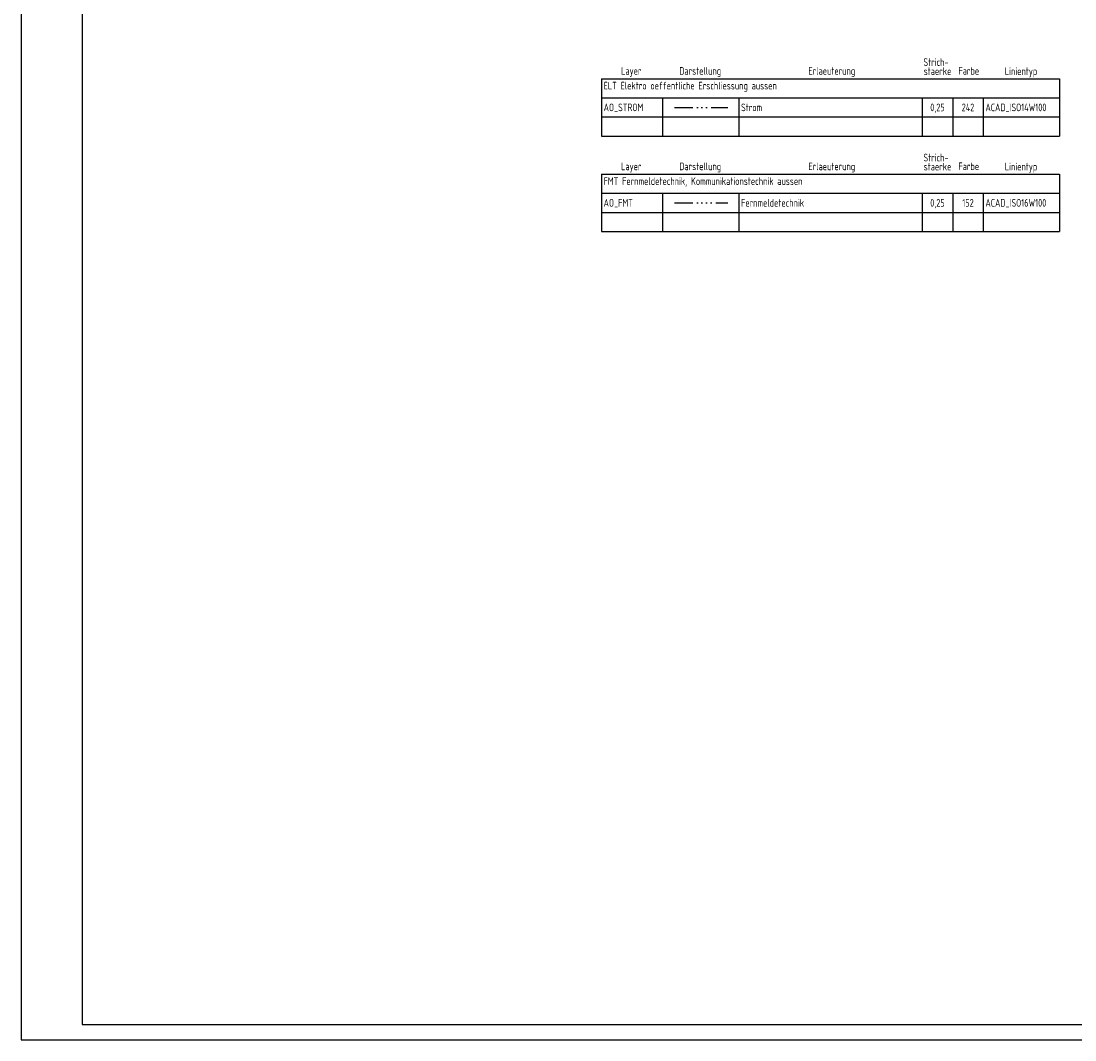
# Model space of a CAD drawing. Header units: millimetres. Extents: x 0 to 118900, y 0 to 84100.
# Tile 1 of 7: x 0 to 34500, y 0 to 33361. Entities that reach past the tile are written whole.
import ezdxf
from ezdxf.enums import TextEntityAlignment as Align

# ---------------------------------------------------------------- set-up
doc = ezdxf.new("R2010")
doc.units = ezdxf.units.MM
doc.header["$LTSCALE"] = 50
doc.linetypes.add('ACAD_ISO14W100', pattern=[24, 12, -3, 0, -3, 0, -3, 0, -3])
doc.linetypes.add('ACAD_ISO16W100', pattern=[27, 12, -3, 0, -3, 0, -3, 0, -3, 0, -3])
doc.layers.get('Defpoints').update_dxf_attribs({"color": 1, "linetype": 'CONTINUOUS'})
for name, color, linetype in [('AO_FMT', 152, 'ACAD_ISO16W100'), ('AO_STROM', 242, 'ACAD_ISO14W100'), ('Z__T', 7, 'CONTINUOUS')]:
    doc.layers.add(name, color=color, linetype=linetype)
doc.styles.add('ISOCP', font='isocp.shx', dxfattribs={"width": 0.8})

msp = doc.modelspace()

# ---------------------------------------------------------------- linework, layer by layer
at = {"layer": 'AO_FMT'}
msp.add_line((21389, 27409), (23136, 27409), dxfattribs=at)
at = {"layer": 'AO_STROM'}
msp.add_line((21389, 30534), (23136, 30534), dxfattribs=at)
at = {"layer": 'Defpoints'}
for p, q in [((0, 84100), (0, 0)), ((2000, 83600), (2000, 500)), ((2000, 500), (118400, 500)), ((0, 0), (118900, 0))]:
    msp.add_line(p, q, dxfattribs=at)
at = {"layer": 'Z__T'}
for p, q in [((19000, 31471), (19000, 29596)), ((19000, 31471), (34000, 31471)), ((34000, 31471), (34000, 29596)), ((19000, 30846), (34000, 30846)), ((21000, 30846), (21000, 29596)), ((23500, 30846), (23500, 29596)), ((29500, 30846), (29500, 29596)), ((30500, 30846), (30500, 29596)), ((31500, 30846), (31500, 29596)), ((19000, 30221), (34000, 30221)), ((19000, 29596), (34000, 29596)), ((19000, 28346), (19000, 26471)), ((19000, 28346), (34000, 28346)), ((34000, 28346), (34000, 26471)), ((19000, 27721), (34000, 27721)), ((21000, 27721), (21000, 26471)), ((23500, 27721), (23500, 26471)), ((29500, 27721), (29500, 26471)), ((30500, 27721), (30500, 26471)), ((31500, 27721), (31500, 26471)), ((19000, 27096), (34000, 27096)), ((19000, 26471), (34000, 26471))]:
    msp.add_line(p, q, dxfattribs=at)

# ---------------------------------------------------------------- texts
at = {"layer": 'Z__T', "style": 'ISOCP', "width": 0.8}
for s, p in [('Strich-', (29951, 31817)), ('Layer', (19978, 31528)), ('Darstellung', (22232, 31528)), ('Erlaeuterung', (26541, 31528)), ('staerke', (30002, 31520)), ('Farbe', (31027, 31530)), ('Linientyp', (32737, 31520)), ('Strich-', (29951, 28692)), ('Layer', (19978, 28403)), ('Darstellung', (22232, 28403)), ('Erlaeuterung', (26541, 28403)), ('staerke', (30002, 28395)), ('Farbe', (31027, 28405)), ('Linientyp', (32737, 28395))]:
    msp.add_text(s, height=250, dxfattribs=at).set_placement(p, align=Align.BOTTOM_CENTER)
for s, p in [('ELT Elektro oeffentliche Erschliessung aussen', (19070, 31121)), ('AO_STROM', (19070, 30409)), ('Strom', (23570, 30409)), ('ACAD_ISO14W100', (31570, 30409)), ('FMT Fernmeldetechnik, Kommunikationstechnik aussen', (19070, 27996)), ('AO_FMT', (19070, 27284)), ('Fernmeldetechnik', (23570, 27284)), ('ACAD_ISO16W100', (31570, 27284))]:
    msp.add_text(s, height=250, dxfattribs=at).set_placement(p)
for s, p in [('0,25', (30000, 30409)), ('242', (31000, 30409)), ('0,25', (30000, 27284)), ('152', (31000, 27284))]:
    msp.add_text(s, height=250, dxfattribs=at).set_placement(p, align=Align.CENTER)

doc.saveas('drawing.dxf')
